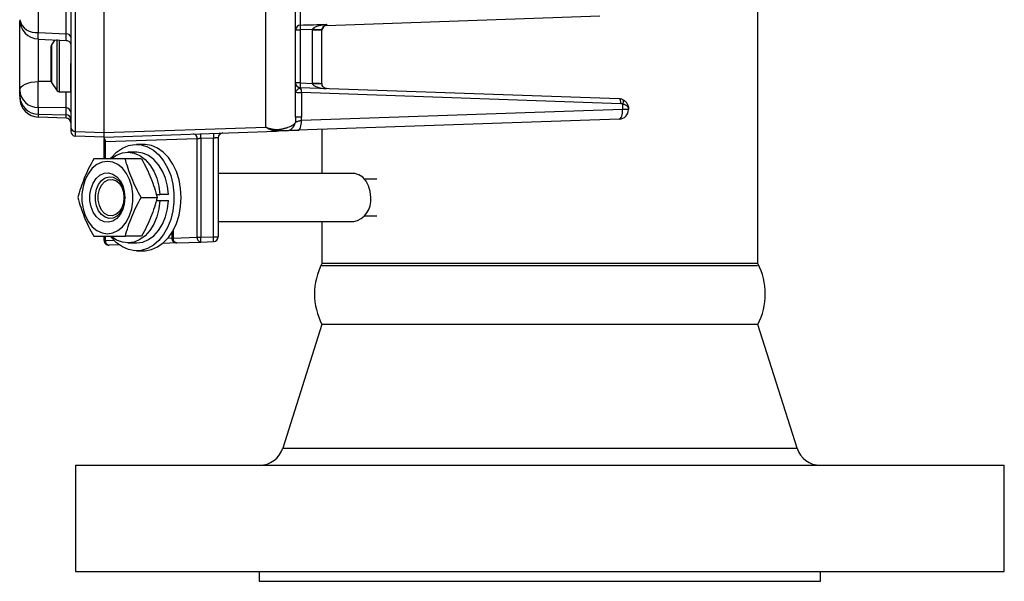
# Model space of a CAD drawing. Header units: inches. Extents: x -3.4 to 19.7, y -7.5 to 23.6.
# Tile 5 of 13: x 13.4 to 19.7, y 0.8 to 4.4. Entities that reach past the tile are written whole.
import ezdxf

# ---------------------------------------------------------------- set-up
doc = ezdxf.new("R2010")
doc.units = ezdxf.units.IN
doc.header["$MEASUREMENT"] = 0

msp = doc.modelspace()

# ---------------------------------------------------------------- linework, layer by layer
at = {"color": 7, "linetype": 'Continuous', "lineweight": 25}
for p, q in [((18.1273, 2.86), (18.1273, 8.5952)), ((13.72, 3.7139), (13.72, 7.7414)), ((14.9493, 3.7414), (14.9493, 7.7138)), ((13.4805, 4.3536), (13.4805, 7.1013)), ((13.6597, 4.3444), (13.6597, 7.1105)), ((15.1725, 5.9537), (15.1725, 4.4015)), ((13.9048, 3.708), (13.9048, 5.7274)), ((15.3425, 4.3996), (17.107, 4.4612)), ((15.3425, 4.4067), (15.3425, 4.3996)), ((13.4805, 4.3536), (13.6597, 4.3444)), ((15.1423, 4.3706), (15.1725, 4.3706)), ((15.2521, 4.373), (15.1725, 4.3706)), ((15.1725, 4.3706), (15.1725, 4.0278)), ((15.2521, 4.373), (15.252, 4.3686)), ((15.252, 4.025), (15.252, 4.3686)), ((15.3123, 4.3686), (15.252, 4.3686)), ((15.3123, 4.025), (15.3123, 4.3686)), ((13.4786, 4.3116), (13.6612, 4.3026)), ((13.4805, 4.0372), (13.4805, 4.3122)), ((13.5623, 4.1526), (13.5623, 4.2654)), ((13.5873, 4.3062), (13.565, 4.2739)), ((13.565, 4.2739), (13.565, 4.1526)), ((13.6028, 4.1526), (13.6028, 4.308)), ((13.6152, 4.3065), (13.6152, 4.1526)), ((13.5623, 4.0398), (13.5623, 4.1526)), ((13.565, 4.1526), (13.565, 4.0312)), ((13.6028, 3.9765), (13.6028, 4.1526)), ((13.6152, 4.1526), (13.6152, 3.9701)), ((13.6898, 3.9701), (13.6898, 4.1526)), ((13.5605, 4.0367), (13.4805, 4.0372)), ((13.565, 4.0312), (13.6028, 3.9765)), ((15.1725, 4.0278), (15.1423, 4.0278)), ((15.1725, 4.0278), (15.252, 4.025)), ((15.252, 4.025), (15.3123, 4.025)), ((15.3123, 4.025), (15.3123, 4.0218)), ((13.6152, 3.9701), (13.6898, 3.9701)), ((17.232, 3.9246), (15.1725, 3.9965)), ((15.1805, 3.9654), (15.1805, 3.8067)), ((17.243, 3.8934), (15.1805, 3.9654)), ((13.3598, 3.9413), (13.3598, 3.9318)), ((17.2541, 3.8909), (17.2541, 3.8562)), ((13.6597, 3.8664), (13.4805, 3.869)), ((13.4805, 3.8266), (13.4805, 3.869)), ((13.4805, 3.8266), (13.6597, 3.8209)), ((13.4805, 3.8069), (13.4805, 3.8266)), ((13.6597, 3.8209), (13.6597, 3.8664)), ((13.6597, 3.8006), (13.6597, 3.8209)), ((17.2541, 3.8562), (15.1796, 3.7838)), ((17.2923, 3.8562), (17.2541, 3.8562)), ((17.2923, 3.8621), (17.2923, 3.8562)), ((13.6597, 3.8006), (13.4805, 3.8069)), ((15.1805, 3.8067), (15.1423, 3.8067)), ((17.232, 3.7938), (15.1575, 3.7213)), ((13.72, 3.7139), (13.9048, 3.708)), ((13.72, 3.684), (13.72, 3.7139)), ((13.9048, 3.7079), (14.9493, 3.7414)), ((13.9048, 3.6776), (15.0188, 3.7165)), ((13.9048, 3.6776), (13.9048, 3.708)), ((15.0104, 3.7166), (15.0271, 3.7175)), ((15.0188, 3.7165), (15.0105, 3.7173)), ((15.3123, 3.7267), (15.3123, 3.4421)), ((13.9048, 3.6776), (13.72, 3.684)), ((13.9048, 3.6707), (13.9048, 3.6776)), ((13.9048, 3.6452), (13.9048, 3.6611)), ((13.9048, 3.5366), (13.9048, 3.6452)), ((14.5059, 3.6665), (13.914, 3.6459)), ((13.914, 3.5366), (13.914, 3.6459)), ((14.1597, 3.6306), (14.1138, 3.6306)), ((14.5059, 3.0306), (14.5059, 3.6665)), ((14.6122, 3.671), (14.5291, 3.6681)), ((14.5291, 3.6681), (14.5291, 3.0306)), ((14.6122, 3.0335), (14.6122, 3.671)), ((14.6423, 3.6732), (14.6423, 3.0335)), ((14.1138, 3.5796), (14.0586, 3.5796)), ((14.1465, 3.5366), (14.0422, 3.5366)), ((15.5171, 3.4421), (14.6423, 3.4421)), ((15.6675, 3.4047), (15.5886, 3.4047)), ((13.8664, 3.2866), (13.8664, 3.2866)), ((13.8664, 3.2866), (13.8664, 3.2866)), ((14.1443, 3.2866), (14.2486, 3.2866)), ((14.2422, 3.3061), (14.2653, 3.3061)), ((14.2422, 3.2671), (14.2653, 3.2671)), ((14.3205, 3.3061), (14.2653, 3.3061)), ((14.2653, 3.2671), (14.3205, 3.2671)), ((15.627, 3.2866), (15.627, 3.2866)), ((15.627, 3.2866), (15.627, 3.2866)), ((14.6423, 3.1311), (15.5171, 3.1311)), ((15.3123, 3.1311), (15.3123, 2.86)), ((15.5886, 3.1685), (15.6675, 3.1685)), ((14.3415, 3.058), (14.3415, 3.0252)), ((14.3506, 3.0734), (14.3506, 3.0252)), ((13.9048, 3.0099), (13.9048, 3.0366)), ((13.9048, 3.0099), (13.914, 3.0099)), ((13.914, 3.0099), (13.914, 3.0366)), ((13.914, 3.0099), (13.9675, 3.0118)), ((14.1465, 3.0366), (14.0422, 3.0366)), ((14.0586, 2.9936), (14.1138, 2.9936)), ((14.3738, 2.994), (14.2839, 2.9908)), ((14.3415, 3.0233), (14.3155, 3.0224)), ((14.3415, 3.0252), (14.3506, 3.0252)), ((14.3506, 3.0252), (14.5059, 3.0306)), ((14.3738, 2.994), (14.5291, 2.9994)), ((14.5059, 3.0306), (14.528, 3.0306)), ((14.528, 3.0306), (14.5291, 3.0306)), ((14.5291, 3.0306), (14.6122, 3.0335)), ((14.5291, 2.9994), (14.6122, 3.0023)), ((14.6122, 3.0335), (14.6423, 3.0335)), ((14.0022, 2.981), (13.9372, 2.9787)), ((14.1138, 2.9426), (14.1597, 2.9426)), ((18.1273, 2.86), (15.3123, 2.86)), ((15.3123, 2.8471), (18.1266, 2.8471)), ((15.3123, 2.4663), (15.0586, 1.6662)), ((18.1273, 2.4663), (15.3123, 2.4663)), ((18.381, 1.6662), (18.1273, 2.4663)), ((15.0586, 1.6662), (15.5452, 1.6662)), ((15.5452, 1.6662), (18.381, 1.6662)), ((13.7198, 1.5563), (13.7198, 0.8688)), ((13.7198, 1.5563), (19.7198, 1.5563)), ((19.7198, 0.8688), (19.7198, 1.5563)), ((13.7198, 0.8688), (19.7198, 0.8688)), ((14.9073, 0.8688), (14.9073, 0.8063)), ((18.5323, 0.8063), (18.5323, 0.8688)), ((14.9073, 0.8063), (15.4382, 0.8063)), ((15.4382, 0.8063), (18.5323, 0.8063))]:
    msp.add_line(p, q, dxfattribs=at)
at = {"color": 7, "linetype": 'Continuous', "lineweight": 25, "flags": 128}
for points in [[(13.3598, 3.9811), (13.3621, 3.9918), (13.3689, 4.0021), (13.38, 4.0117), (13.3949, 4.0201), (13.4131, 4.0271), (13.434, 4.0323), (13.4567, 4.0358), (13.4805, 4.0372)], [(17.243, 3.8934), (17.243, 3.8994), (17.2425, 3.9052), (17.2415, 3.9106), (17.2402, 3.9153), (17.2385, 3.9192), (17.2365, 3.9221), (17.2343, 3.9239), (17.232, 3.9246)], [(17.2541, 3.9197), (17.2557, 3.9185), (17.257, 3.9164), (17.2577, 3.9135), (17.258, 3.9099), (17.2577, 3.9057), (17.257, 3.9011), (17.2557, 3.8961), (17.2541, 3.8909)], [(17.232, 3.7938), (17.2366, 3.7951), (17.241, 3.7988), (17.245, 3.8046), (17.2484, 3.8124), (17.2511, 3.8218), (17.253, 3.8325), (17.254, 3.8441), (17.2541, 3.8562)], [(15.1575, 3.7213), (15.1621, 3.7227), (15.1665, 3.7263), (15.1705, 3.7321), (15.1739, 3.7399), (15.1766, 3.7493), (15.1785, 3.7601), (15.1795, 3.7717), (15.1796, 3.7838)], [(13.9494, 3.5402), (13.9531, 3.5449), (13.9862, 3.5796), (14.0231, 3.6058), (14.0625, 3.6229), (14.1034, 3.6303), (14.1447, 3.6278), (14.185, 3.6156), (14.2233, 3.5938), (14.2584, 3.5632), (14.2894, 3.5247), (14.3153, 3.4793), (14.3354, 3.4283), (14.3492, 3.3733), (14.3561, 3.3158), (14.3561, 3.2575), (14.3492, 3.1999), (14.3354, 3.1449), (14.3153, 3.094), (14.2894, 3.0486), (14.2584, 3.0101), (14.2233, 2.9795), (14.185, 2.9577), (14.1447, 2.9454), (14.1034, 2.9429), (14.0625, 2.9504), (14.0231, 2.9674), (13.9862, 2.9937), (13.9531, 3.0284), (13.9489, 3.0337)], [(14.403, 3.2866), (14.3995, 3.3448), (14.3891, 3.4012), (14.3721, 3.4544), (14.349, 3.5027), (14.3204, 3.5449), (14.2873, 3.5796), (14.2504, 3.6058), (14.211, 3.6229), (14.1701, 3.6303), (14.1597, 3.6306)], [(13.9553, 3.5406), (13.9857, 3.5609), (14.0229, 3.5753), (14.0614, 3.5796), (14.0997, 3.5738), (14.1366, 3.5581), (14.1708, 3.5329), (14.2012, 3.4993), (14.2266, 3.4582), (14.2461, 3.4113), (14.2592, 3.36), (14.2653, 3.3061)], [(14.3205, 3.3061), (14.3144, 3.36), (14.3013, 3.4113), (14.2817, 3.4582), (14.2563, 3.4993), (14.226, 3.5329), (14.1918, 3.5581), (14.1549, 3.5738), (14.1165, 3.5796), (14.1138, 3.5796)], [(13.926, 3.5204), (13.8917, 3.5152), (13.8588, 3.5001), (13.8289, 3.4757), (13.8032, 3.443), (13.7829, 3.4035), (13.7689, 3.3589), (13.7617, 3.3111), (13.7617, 3.2622), (13.7689, 3.2144), (13.7829, 3.1698), (13.8032, 3.1302), (13.8289, 3.0975), (13.8588, 3.0731), (13.8917, 3.058), (13.926, 3.0529), (13.9604, 3.058), (13.9933, 3.0731), (14.0232, 3.0975), (14.0489, 3.1302), (14.0692, 3.1698), (14.0832, 3.2144), (14.0904, 3.2622), (14.0904, 3.3111), (14.0832, 3.3589), (14.0692, 3.4035), (14.0489, 3.443), (14.0232, 3.4757), (13.9933, 3.5001), (13.9604, 3.5152), (13.926, 3.5204)], [(14.0392, 3.2866), (14.0356, 3.2468), (14.0252, 3.2095), (14.0085, 3.1771), (13.9867, 3.1515), (13.961, 3.1345), (13.9331, 3.1269), (13.9048, 3.1295), (13.8779, 3.1419), (13.8539, 3.1633), (13.8345, 3.1926), (13.8208, 3.2277), (13.8138, 3.2666), (13.8138, 3.3067), (13.8208, 3.3455), (13.8345, 3.3807), (13.8539, 3.4099), (13.8779, 3.4314), (13.9048, 3.4438), (13.9331, 3.4463), (13.961, 3.4388), (13.9867, 3.4217), (14.0085, 3.3962), (14.0252, 3.3637), (14.0356, 3.3264), (14.0392, 3.2866)], [(15.627, 3.2866), (15.6236, 3.3253), (15.6134, 3.3615), (15.5972, 3.3931), (15.576, 3.4179), (15.5511, 3.4345), (15.524, 3.4418), (15.5171, 3.4421)], [(14.0392, 3.2866), (14.0356, 3.2502), (14.0253, 3.2165), (14.0089, 3.188), (13.9876, 3.1668), (13.9631, 3.1545), (13.9372, 3.1519), (13.9117, 3.1594), (13.8887, 3.1763), (13.8697, 3.2014), (13.8562, 3.2328), (13.8491, 3.2682), (13.8491, 3.305), (13.8562, 3.3404), (13.8697, 3.3718), (13.8887, 3.3969), (13.9117, 3.4138), (13.9372, 3.4213), (13.9631, 3.4188), (13.9876, 3.4065), (14.0089, 3.3853), (14.0253, 3.3568), (14.0356, 3.3231), (14.0392, 3.2866)], [(14.0335, 3.2866), (14.0297, 3.2518), (14.0189, 3.2201), (14.002, 3.1943), (13.9805, 3.1767), (13.9562, 3.1689), (13.9314, 3.1715), (13.9082, 3.1843), (13.8887, 3.2063), (13.8747, 3.2354), (13.8674, 3.269), (13.8674, 3.3042), (13.8747, 3.3379), (13.8887, 3.367), (13.9082, 3.3889), (13.9314, 3.4018), (13.9562, 3.4044), (13.9805, 3.3966), (14.002, 3.379), (14.0189, 3.3532), (14.0297, 3.3214), (14.0335, 3.2866)], [(14.2653, 3.2671), (14.2592, 3.2133), (14.2461, 3.162), (14.2266, 3.115), (14.2012, 3.074), (14.1708, 3.0403), (14.1366, 3.0152), (14.0997, 2.9995), (14.0614, 2.9937), (14.0229, 2.998), (13.9857, 3.0124), (13.9554, 3.0325)], [(14.1138, 2.9936), (14.1165, 2.9937), (14.1549, 2.9995), (14.1918, 3.0152), (14.226, 3.0403), (14.2563, 3.074), (14.2817, 3.115), (14.3013, 3.162), (14.3144, 3.2133), (14.3205, 3.2671)], [(14.1597, 2.9426), (14.1701, 2.9429), (14.211, 2.9504), (14.2504, 2.9674), (14.2873, 2.9937), (14.3204, 3.0284), (14.349, 3.0705), (14.3721, 3.1189), (14.3891, 3.172), (14.3995, 3.2285), (14.403, 3.2866)]]:
    msp.add_lwpolyline(points, dxfattribs=at)
at = {"color": 7, "linetype": 'Continuous', "lineweight": 25}
for centre, radius, start, end in [((13.4848, 4.4365), 0.125, 180, 267.16283), ((13.4659, 4.4616), 0.109, 193.33591, 277.6876), ((15.1734, 4.3704), 0.0311, 91.69941, 179.72316), ((15.3436, 4.3683), 0.0312, 92, 180), ((13.6633, 4.3174), 0.0273, 13.20158, 97.62582), ((14.8391, -4.6512), 9.0336, 86.99711, 87.3797), ((13.5773, 4.2654), 0.015, 145.30485, 180), ((13.5773, 4.0398), 0.015, 180, 214.69515), ((15.1734, 4.0274), 0.0311, 180.16893, 265.46498), ((15.1736, 4.0278), 0.0313, 199.12995, 268), ((15.3965, 4.0121), 0.2246, 176.0129, 183.9871), ((15.2668, 3.5808), 0.4433, 84.10144, 91.89856), ((13.4782, 3.9876), 0.1186, 183.1226, 271.07361), ((13.6152, 3.9851), 0.015, 214.69515, 270), ((15.1467, 3.9719), 0.0344, 349.12334, 45.20362), ((13.4795, 3.9464), 0.1198, 182.44542, 270.46187), ((13.4848, 3.9318), 0.125, 180, 268), ((13.6602, 3.8368), 0.0296, 3.17145, 91.11668), ((13.6599, 3.791), 0.0299, 2.44542, 90.46187), ((17.2298, 3.8562), 0.0625, 272, 0), ((13.6586, 3.7694), 0.0313, 0, 88), ((15.0776, 3.781), 0.0625, 272.0144, 349.95372), ((13.7197, 3.7438), 0.0299, 182.44542, 270.46187), ((13.7211, 3.7153), 0.0313, 180, 268), ((14.4779, 3.67), 0.0282, 352.89311, 80.2916), ((14.7531, 3.6838), 0.2246, 176.0129, 183.9871), ((14.8362, 3.6867), 0.2246, 176.0129, 183.9871), ((14.6736, 3.6732), 0.0313, 92, 180), ((15.0166, 3.7661), 0.0496, 272.4797, 312.80576), ((13.8765, 3.6462), 0.0374, 359.49043, 40.92857), ((15.4885, 3.268), 0.1398, 281.80751, 7.66371), ((13.9361, 3.0099), 0.0313, 180, 272), ((13.9419, 3.0065), 0.0282, 172.89311, 260.2916), ((14.3727, 3.0252), 0.0312, 180, 272), ((14.3785, 3.0217), 0.0282, 172.89311, 260.2916), ((14.5338, 3.0271), 0.0282, 172.89311, 260.2916), ((14.305, 3.015), 0.2246, 356.0129, 3.9871), ((14.3881, 3.0179), 0.2246, 356.0129, 3.9871), ((14.6111, 3.0335), 0.0313, 272, 0), ((15.6873, 2.6631), 0.4235, 152.30347, 207.69653), ((17.7523, 2.6631), 0.4235, 332.30347, 27.69653), ((14.9085, 1.7138), 0.1575, 270, 342.408), ((18.5311, 1.7138), 0.1575, 197.592, 270)]:
    msp.add_arc(centre, radius, start, end, dxfattribs=at)
for points, knots in [([(13.6898, 7.7127), (13.6898, 7.5455), (13.6898, 7.2684), (13.6898, 6.5631), (13.6898, 6.1502), (13.6898, 5.306), (13.6898, 4.893), (13.6898, 4.1874), (13.6898, 3.9101), (13.6898, 3.7425)], [0, 0, 0, 0, 0.25, 0.25, 0.5, 0.5, 0.75, 0.75, 1, 1, 1, 1]), ([(15.1423, 3.8067), (15.1423, 3.9002), (15.1423, 4.142), (15.1423, 4.8413), (15.1423, 5.2776), (15.1423, 6.1775), (15.1423, 6.6139), (15.1423, 7.3131), (15.1423, 7.5549), (15.1423, 7.6484)], [0, 0, 0, 0, 0.25, 0.25, 0.5, 0.5, 0.75, 0.75, 1, 1, 1, 1]), ([(13.3598, 3.9811), (13.3598, 4.0002), (13.3598, 4.0394), (13.3598, 4.1037), (13.3598, 4.1711), (13.3598, 4.2391), (13.3598, 4.3045), (13.3598, 4.3635), (13.3598, 4.4045), (13.3598, 4.4229), (13.3598, 4.4269)], [0, 0, 0, 0, 0.129275, 0.264522, 0.404064, 0.545858, 0.687652, 0.827195, 0.962441, 1, 1, 1, 1]), ([(15.1725, 4.4015), (15.1724, 4.401), (15.1723, 4.3999), (15.1722, 4.3964), (15.1721, 4.394), (15.1721, 4.3881), (15.1722, 4.3847), (15.1723, 4.3776), (15.1724, 4.374), (15.1725, 4.3706)], [0, 0, 0, 0, 0.25, 0.25, 0.5, 0.5, 0.75, 0.75, 1, 1, 1, 1]), ([(15.2521, 4.373), (15.2522, 4.3736), (15.2525, 4.3748), (15.2533, 4.3765), (15.2544, 4.3782), (15.2558, 4.38), (15.2574, 4.3817), (15.26, 4.3841), (15.2642, 4.3871), (15.2711, 4.3909), (15.281, 4.395), (15.2924, 4.3985), (15.305, 4.4016), (15.3183, 4.404), (15.3312, 4.4058), (15.3394, 4.4064), (15.3425, 4.4067)], [0, 0, 0, 0, 0.01724, 0.035619, 0.055428, 0.076898, 0.100211, 0.125508, 0.182154, 0.250559, 0.36066, 0.500332, 0.60825, 0.750083, 0.907376, 1, 1, 1, 1]), ([(15.3123, 4.37), (15.3126, 4.3747), (15.3139, 4.3792), (15.3178, 4.3871), (15.3203, 4.3906), (15.3289, 4.3995), (15.3357, 4.4037), (15.3425, 4.4067)], [0, 0, 0, 0, 0.25, 0.25, 0.5, 0.5, 1, 1, 1, 1]), ([(13.4787, 4.3124), (13.4787, 4.3121), (13.4785, 4.3108), (13.4788, 4.3167), (13.4793, 4.3295), (13.48, 4.3447), (13.4805, 4.3536)], [0, 0, 0, 0, 0.06733, 0.377663, 0.636806, 1, 1, 1, 1]), ([(13.6601, 4.3036), (13.6601, 4.3033), (13.6602, 4.3001), (13.66, 4.3125), (13.6598, 4.3338), (13.6597, 4.3444)], [0, 0, 0, 0, 0.050268, 0.524653, 1, 1, 1, 1]), ([(13.6601, 4.3026), (13.6639, 4.302), (13.6718, 4.3008), (13.6818, 4.2934), (13.6886, 4.2831), (13.6894, 4.2752), (13.6898, 4.2714)], [0, 0, 0, 0, 0.240681, 0.499725, 0.758886, 1, 1, 1, 1]), ([(13.4805, 3.869), (13.4804, 3.87), (13.4802, 3.872), (13.48, 3.8752), (13.4798, 3.8786), (13.4797, 3.882), (13.4795, 3.8854), (13.4794, 3.8889), (13.4793, 3.8922), (13.4792, 3.8956), (13.479, 3.9011), (13.4789, 3.9088), (13.4787, 3.9226), (13.4786, 3.9373), (13.4786, 3.953), (13.4787, 3.9631), (13.4788, 3.9712), (13.4789, 3.9764), (13.4789, 3.9806), (13.479, 3.9847), (13.4791, 3.9892), (13.4792, 3.9954), (13.4794, 4.0037), (13.4797, 4.0139), (13.48, 4.0256), (13.4803, 4.033), (13.4805, 4.0372)], [0, 0, 0, 0, 0.033577, 0.065707, 0.096389, 0.125624, 0.153411, 0.179751, 0.204642, 0.228087, 0.250083, 0.318297, 0.37631, 0.499938, 0.561373, 0.623712, 0.655142, 0.686689, 0.702496, 0.718317, 0.749982, 0.771096, 0.81327, 0.876228, 0.930048, 1, 1, 1, 1]), ([(15.2521, 4.0239), (15.2523, 4.0199), (15.2549, 4.0159), (15.2642, 4.0082), (15.2709, 4.0046), (15.2959, 3.9954), (15.319, 3.9914), (15.3425, 3.9906)], [0, 0, 0, 0, 0.25, 0.25, 0.5, 0.5, 1, 1, 1, 1]), ([(15.3425, 3.9906), (15.3345, 3.9909), (15.3266, 3.9944), (15.3183, 4.003), (15.3161, 4.0064), (15.3131, 4.0138), (15.3123, 4.0178), (15.3123, 4.0218)], [0, 0, 0, 0, 0.5, 0.5, 0.75, 0.75, 1, 1, 1, 1]), ([(13.3598, 3.9413), (13.3598, 3.9445), (13.3598, 3.9508), (13.3598, 3.9607), (13.3598, 3.9707), (13.3598, 3.9777), (13.3598, 3.9811)], [0, 0, 0, 0, 0.250019, 0.5, 0.749981, 1, 1, 1, 1]), ([(13.6597, 3.8664), (13.6598, 3.8756), (13.66, 3.8939), (13.6602, 3.9331), (13.6601, 3.9598), (13.66, 3.9701)], [0, 0, 0, 0, 0.383025, 0.763913, 1, 1, 1, 1]), ([(15.1423, 3.9674), (15.1424, 3.9681), (15.1424, 3.9694), (15.1429, 3.9711), (15.1438, 3.973), (15.1461, 3.9769), (15.1506, 3.9814), (15.1569, 3.9868), (15.161, 3.9901), (15.1646, 3.9928), (15.1672, 3.9946), (15.1693, 3.9958), (15.1706, 3.9962), (15.171, 3.9963)], [0, 0, 0, 0, 0.06376, 0.125601, 0.164932, 0.250098, 0.499445, 0.591586, 0.749895, 0.808342, 0.874963, 0.959994, 1, 1, 1, 1]), ([(17.2541, 3.8909), (17.2532, 3.8913), (17.2514, 3.892), (17.2487, 3.8927), (17.2459, 3.8932), (17.244, 3.8933), (17.243, 3.8934)], [0, 0, 0, 0, 0.249815, 0.498546, 0.748008, 1, 1, 1, 1]), ([(17.2541, 3.9197), (17.2556, 3.9191), (17.2586, 3.9177), (17.2629, 3.9152), (17.2672, 3.9124), (17.2712, 3.9091), (17.2751, 3.9053), (17.2787, 3.9012), (17.2826, 3.8958), (17.2866, 3.8888), (17.2897, 3.8806), (17.2919, 3.8716), (17.2922, 3.8656), (17.2923, 3.8621)], [0, 0, 0, 0, 0.063034, 0.128148, 0.195412, 0.26489, 0.336639, 0.41071, 0.487151, 0.609419, 0.747139, 0.852407, 1, 1, 1, 1]), ([(17.2923, 3.8621), (17.2923, 3.8629), (17.2922, 3.8643), (17.2918, 3.8663), (17.2912, 3.8681), (17.2905, 3.8696), (17.2892, 3.8721), (17.2866, 3.8754), (17.282, 3.8796), (17.2762, 3.8832), (17.2694, 3.8864), (17.2621, 3.8891), (17.2567, 3.8903), (17.2541, 3.8909)], [0, 0, 0, 0, 0.064171, 0.121562, 0.172173, 0.216004, 0.253055, 0.390774, 0.513081, 0.645224, 0.770228, 0.888375, 1, 1, 1, 1]), ([(15.0504, 3.7297), (15.0522, 3.73), (15.0559, 3.7308), (15.0612, 3.732), (15.0662, 3.7332), (15.0711, 3.7345), (15.0758, 3.7358), (15.0803, 3.7371), (15.0846, 3.7384), (15.0887, 3.7397), (15.0966, 3.7423), (15.1071, 3.7463), (15.1177, 3.7515), (15.1259, 3.7566), (15.1318, 3.7614), (15.1363, 3.7659), (15.1382, 3.7687), (15.1391, 3.7701)], [0, 0, 0, 0, 0.025963, 0.052335, 0.079133, 0.106372, 0.134067, 0.162232, 0.19088, 0.220022, 0.249669, 0.368287, 0.499438, 0.618439, 0.741441, 0.868584, 1, 1, 1, 1]), ([(15.1796, 3.7838), (15.1782, 3.7835), (15.1749, 3.783), (15.1696, 3.782), (15.1631, 3.7806), (15.1569, 3.7789), (15.1512, 3.7772), (15.1466, 3.7754), (15.1428, 3.7735), (15.1405, 3.7719), (15.1395, 3.7708), (15.1392, 3.7703), (15.1391, 3.7701)], [0, 0, 0, 0, 0.0628653, 0.1461674, 0.2500294, 0.387329, 0.4996497, 0.617126, 0.7492708, 0.8682432, 0.9518688, 1, 1, 1, 1]), ([(14.9493, 3.7414), (14.952, 3.7404), (14.9572, 3.7384), (14.9648, 3.7359), (14.9719, 3.7338), (14.9787, 3.7321), (14.9849, 3.7307), (14.9908, 3.7296), (14.9961, 3.7287), (15.0043, 3.7276), (15.0149, 3.7268), (15.0277, 3.7268), (15.0395, 3.7277), (15.0468, 3.729), (15.0504, 3.7297)], [0, 0, 0, 0, 0.076358, 0.148729, 0.21711, 0.2815, 0.341899, 0.398306, 0.450725, 0.499157, 0.636248, 0.765409, 0.886651, 1, 1, 1, 1]), ([(15.0105, 3.7173), (15.0061, 3.7176), (14.9948, 3.7183), (14.9742, 3.7257), (14.9579, 3.736), (14.9493, 3.7414)], [0, 0, 0, 0, 0.225831, 0.588694, 1, 1, 1, 1]), ([(15.0798, 3.7186), (15.0794, 3.7186), (15.0786, 3.7186), (15.0771, 3.7185), (15.0748, 3.7184), (15.0714, 3.7183), (15.0668, 3.7182), (15.0626, 3.718), (15.0588, 3.7179), (15.0547, 3.7177), (15.0495, 3.7175), (15.0435, 3.7173), (15.0362, 3.7171), (15.0282, 3.7168), (15.0219, 3.7166), (15.0188, 3.7165)], [0, 0, 0, 0, 0.089033, 0.172306, 0.249834, 0.378495, 0.499299, 0.565807, 0.624426, 0.689317, 0.749588, 0.816306, 0.880122, 0.941265, 1, 1, 1, 1]), ([(15.1575, 3.7213), (15.1553, 3.7212), (15.1509, 3.7211), (15.1446, 3.7209), (15.1384, 3.7207), (15.1324, 3.7204), (15.1239, 3.7201), (15.1133, 3.7198), (15.1021, 3.7194), (15.0928, 3.7191), (15.0866, 3.7188), (15.0828, 3.7187), (15.0806, 3.7186), (15.08, 3.7186), (15.0798, 3.7186)], [0, 0, 0, 0, 0.049955, 0.099774, 0.149619, 0.199649, 0.250023, 0.374369, 0.499721, 0.62434, 0.749317, 0.8333, 0.916602, 1, 1, 1, 1]), ([(14.5291, 3.6681), (14.5279, 3.6681), (14.5258, 3.6679), (14.5226, 3.6677), (14.5196, 3.6675), (14.5169, 3.6673), (14.5145, 3.6671), (14.5123, 3.667), (14.5104, 3.6668), (14.5087, 3.6667), (14.5072, 3.6666), (14.5063, 3.6666), (14.5059, 3.6665)], [0, 0, 0, 0, 0.131622, 0.256219, 0.373789, 0.484333, 0.587849, 0.684336, 0.773796, 0.856226, 0.931627, 1, 1, 1, 1]), ([(14.6423, 3.6732), (14.6423, 3.6731), (14.6422, 3.6731), (14.6417, 3.6731), (14.6408, 3.673), (14.6395, 3.673), (14.6379, 3.6728), (14.6359, 3.6727), (14.6334, 3.6725), (14.6299, 3.6723), (14.6252, 3.6719), (14.6192, 3.6715), (14.6146, 3.6712), (14.6122, 3.671)], [0, 0, 0, 0, 0.068189, 0.137448, 0.20778, 0.279188, 0.351676, 0.425248, 0.499905, 0.597712, 0.713677, 0.847781, 1, 1, 1, 1]), ([(13.8381, 3.5366), (13.8265, 3.5158), (13.8155, 3.495), (13.7951, 3.4533), (13.7762, 3.4116), (13.761, 3.37), (13.7475, 3.3283), (13.7415, 3.3075), (13.7361, 3.2866)], [0, 0, 0, 0, 0.25, 0.25, 0.5, 0.75, 0.75, 1, 1, 1, 1]), ([(14.0422, 3.5366), (14.0221, 3.5366), (14.0026, 3.5366), (13.9652, 3.5366), (13.9293, 3.5366), (13.8971, 3.5366), (13.8665, 3.5366), (13.852, 3.5366), (13.8381, 3.5366)], [0, 0, 0, 0, 0.25, 0.25, 0.5, 0.75, 0.75, 1, 1, 1, 1]), ([(14.1443, 3.2866), (14.1327, 3.3075), (14.1217, 3.3283), (14.1012, 3.37), (14.0824, 3.4116), (14.0672, 3.4533), (14.0536, 3.495), (14.0476, 3.5158), (14.0422, 3.5366)], [0, 0, 0, 0, 0.25, 0.25, 0.5, 0.75, 0.75, 1, 1, 1, 1]), ([(14.1465, 3.5366), (14.1581, 3.5158), (14.1692, 3.495), (14.1896, 3.4533), (14.2084, 3.4116), (14.2236, 3.37), (14.2372, 3.3283), (14.2432, 3.3075), (14.2486, 3.2866)], [0, 0, 0, 0, 0.25, 0.25, 0.5, 0.75, 0.75, 1, 1, 1, 1]), ([(13.7361, 3.2866), (13.7415, 3.2658), (13.7475, 3.245), (13.761, 3.2033), (13.7762, 3.1616), (13.7951, 3.12), (13.8155, 3.0783), (13.8265, 3.0575), (13.8381, 3.0366)], [0, 0, 0, 0, 0.25, 0.25, 0.5, 0.75, 0.75, 1, 1, 1, 1]), ([(14.0422, 3.0366), (14.0476, 3.0575), (14.0536, 3.0783), (14.0672, 3.12), (14.0824, 3.1616), (14.1012, 3.2033), (14.1217, 3.245), (14.1327, 3.2658), (14.1443, 3.2866)], [0, 0, 0, 0, 0.25, 0.25, 0.5, 0.75, 0.75, 1, 1, 1, 1]), ([(14.2486, 3.2866), (14.2432, 3.2658), (14.2372, 3.245), (14.2236, 3.2033), (14.2084, 3.1616), (14.1896, 3.12), (14.1692, 3.0783), (14.1581, 3.0575), (14.1465, 3.0366)], [0, 0, 0, 0, 0.25, 0.25, 0.5, 0.75, 0.75, 1, 1, 1, 1]), ([(13.8381, 3.0366), (13.852, 3.0366), (13.8665, 3.0366), (13.8971, 3.0366), (13.9293, 3.0366), (13.9652, 3.0366), (14.0026, 3.0366), (14.0221, 3.0366), (14.0422, 3.0366)], [0, 0, 0, 0, 0.25, 0.25, 0.5, 0.75, 0.75, 1, 1, 1, 1])]:
    msp.add_open_spline(points, degree=3, knots=knots, dxfattribs=at)
for points in [[(15.1725, 4.4015), (15.2291, 4.4032), (15.2858, 4.4049), (15.3425, 4.4067)], [(15.3123, 4.3686), (15.3123, 4.369), (15.3123, 4.3695), (15.3123, 4.37)], [(15.252, 4.025), (15.252, 4.0246), (15.252, 4.0243), (15.2521, 4.0239)], [(15.1423, 3.9674), (15.1423, 3.9674), (15.1576, 3.9666), (15.1805, 3.9654)], [(15.171, 3.9963), (15.1715, 3.9965), (15.172, 3.9965), (15.1725, 3.9965)], [(17.2541, 3.9197), (17.2473, 3.9226), (17.2397, 3.9243), (17.232, 3.9246)], [(15.1423, 3.8067), (15.1423, 3.7943), (15.1412, 3.7821), (15.1391, 3.7701)], [(15.1796, 3.7838), (15.1802, 3.7914), (15.1805, 3.799), (15.1805, 3.8067)], [(13.6898, 3.7425), (13.6898, 3.7245), (13.6898, 3.7153), (13.6898, 3.7153)], [(13.9048, 3.6452), (13.9048, 3.6452), (13.9081, 3.6454), (13.914, 3.6459)]]:
    msp.add_open_spline(points, degree=3, dxfattribs=at)

doc.saveas('drawing.dxf')
